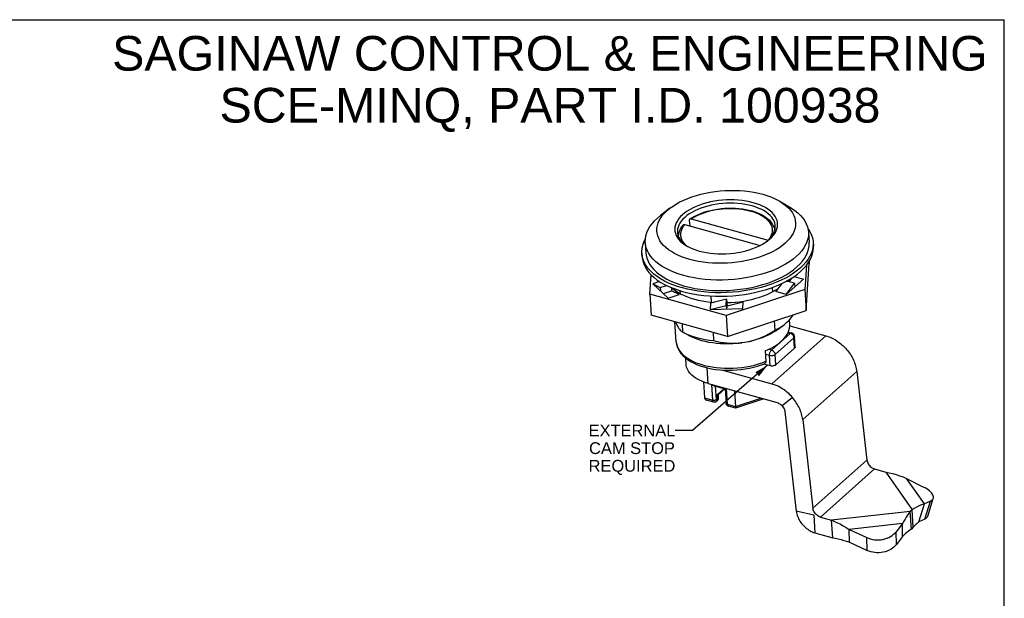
# Model space of a CAD drawing. Header units: inches. Extents: x 0 to 7.33, y 0 to 5.67.
# Tile 3 of 3: x 2.59 to 7.33, y 2.88 to 5.67. Entities that reach past the tile are written whole.
import ezdxf

# ---------------------------------------------------------------- set-up
doc = ezdxf.new("R2010")
doc.units = ezdxf.units.IN
doc.header["$LTSCALE"] = 0.403333
doc.header["$MEASUREMENT"] = 0
doc.layers.get('0').update_dxf_attribs({"linetype": 'CONTINUOUS'})
doc.styles.get("Standard").update_dxf_attribs({"font": 'arial.ttf'})
doc.dimstyles.get("Standard").update_dxf_attribs({"dimtxt": 0.056667, "dimasz": 0.066667, "dimexe": 0.09, "dimexo": 0.07, "dimgap": 0.09, "dimtad": 0, "dimtih": 1, "dimtoh": 1, "dimzin": 4, "dimdsep": 46, "dimtxsty": 'Standard', "dimblk": '_FILLED', "dimblk1": '_FILLED', "dimblk2": '_FILLED', "dimcen": 0.09, "dimazin": 1, "dimtp": 0.01, "dimtm": 0.01, "dimtfac": 1, "dimtofl": 0, "dimtmove": 0, "dimatfit": 3, "dimldrblk": '_FILLED', "dimfxl": 0, "dimtolj": 1, "dimtzin": 4, "dimarcsym": 0})

# ---------------------------------------------------------------- blocks, each defined once
blk = doc.blocks.new('_FILLED')
at = {"color": 0, "linetype": 'ByBlock'}
blk.add_solid([(0, 0), (-1, 0.2), (-1, -0.2)], dxfattribs=at)

msp = doc.modelspace()

# ---------------------------------------------------------------- linework, layer by layer
at = {"color": 7, "linetype": 'Continuous'}
for p, q in [((0, 5.6667), (7.3333, 5.6667)), ((7.3333, 0), (7.3333, 5.6667)), ((6.2515, 4.7927), (6.3002, 4.7641)), ((5.7228, 4.7587), (5.6782, 4.7241)), ((5.71, 4.748), (5.7228, 4.7587)), ((5.6631, 4.7116), (5.6782, 4.7241)), ((5.8164, 4.7002), (5.8181, 4.6734)), ((5.8258, 4.7075), (6.1963, 4.6048)), ((5.7948, 4.6798), (6.1569, 4.5794)), ((6.1904, 4.5997), (6.1951, 4.6036)), ((6.195, 4.603), (6.2045, 4.6109)), ((6.1951, 4.6036), (6.2043, 4.6125)), ((6.3901, 4.6443), (6.3934, 4.594)), ((5.6043, 4.5937), (5.6076, 4.5434)), ((5.8031, 4.5783), (5.8082, 4.575)), ((6.413, 4.5952), (6.4132, 4.5864)), ((6.413, 4.5952), (6.4141, 4.5785)), ((5.5879, 4.5422), (5.589, 4.5254)), ((6.3804, 4.4841), (6.3734, 4.3671)), ((6.3799, 4.2665), (6.3933, 4.4926)), ((6.3928, 4.5018), (6.3933, 4.4926)), ((5.6269, 4.3444), (5.6325, 4.4381)), ((6.2829, 4.3438), (6.3658, 4.4176)), ((6.2872, 4.4075), (6.2912, 4.4119)), ((6.2883, 4.4072), (6.2976, 4.4155)), ((6.3087, 4.4223), (6.2958, 4.4051)), ((6.3208, 4.4301), (6.3658, 4.4176)), ((5.673, 4.4061), (5.6406, 4.3955)), ((5.6406, 4.3955), (5.715, 4.3265)), ((5.6406, 4.3955), (5.6767, 4.3778)), ((5.6767, 4.3778), (5.7063, 4.3875)), ((5.6767, 4.3778), (5.6778, 4.361)), ((5.7298, 4.3769), (5.7308, 4.3613)), ((5.7669, 4.3435), (5.7319, 4.376)), ((6.3734, 4.3671), (5.9935, 4.2427)), ((6.218, 4.3568), (6.2167, 4.3779)), ((6.2622, 4.3968), (6.2328, 4.3577)), ((6.2829, 4.3438), (6.3233, 4.3975)), ((6.3233, 4.3975), (6.2846, 4.4082)), ((6.3233, 4.3975), (6.3243, 4.3807)), ((6.3734, 4.3671), (6.3799, 4.2665)), ((5.6269, 4.3444), (5.6334, 4.2438)), ((5.9935, 4.2427), (5.6269, 4.3444)), ((5.6914, 4.3484), (5.7308, 4.3613)), ((5.715, 4.3265), (5.7669, 4.3435)), ((5.7669, 4.3435), (5.7308, 4.3613)), ((5.7738, 4.3475), (5.7729, 4.3617)), ((5.996, 4.3207), (5.9185, 4.3015)), ((5.9196, 4.3366), (5.9216, 4.3065)), ((5.9942, 4.2898), (5.996, 4.3207)), ((5.996, 4.3207), (5.9982, 4.2871)), ((6.2829, 4.3438), (6.2328, 4.3577)), ((5.9185, 4.3015), (5.9167, 4.2706)), ((5.9167, 4.2706), (5.9942, 4.2898)), ((5.9167, 4.2706), (6.0738, 4.2754)), ((5.9942, 4.2898), (5.9953, 4.273)), ((6.0757, 4.3063), (5.9971, 4.3039)), ((5.9973, 4.2731), (5.9982, 4.2871)), ((6.0757, 4.3063), (5.9982, 4.2871)), ((6.0738, 4.2754), (6.0757, 4.3063)), ((5.9999, 4.1421), (5.6334, 4.2438)), ((5.9935, 4.2427), (5.9999, 4.1421)), ((5.9999, 4.1421), (6.3799, 4.2665)), ((6.3003, 4.2008), (6.2989, 4.2221)), ((5.7535, 4.1152), (5.7472, 4.2122)), ((5.7501, 4.2114), (5.7531, 4.2048)), ((5.7857, 4.1624), (5.7831, 4.2022)), ((6.2299, 4.1717), (6.227, 4.2165)), ((6.2443, 4.1766), (6.274, 4.1996)), ((5.7825, 4.1641), (5.7857, 4.1624)), ((5.8089, 4.1486), (5.7825, 4.164)), ((5.9309, 4.1613), (5.9335, 4.1214)), ((6.3024, 4.1563), (6.2119, 4.0757)), ((6.3205, 4.1346), (6.23, 4.054)), ((6.2915, 4.1593), (6.3024, 4.1563)), ((6.2931, 4.1629), (6.3088, 4.1585)), ((6.3237, 4.0852), (6.3205, 4.1346)), ((6.3266, 4.0912), (6.3235, 4.1405)), ((5.7535, 4.1152), (5.7537, 4.1125)), ((6.2119, 4.0757), (6.1984, 4.0795)), ((5.8011, 4.0065), (5.7991, 4.037)), ((6.1817, 4.0721), (6.1849, 4.0218)), ((6.2025, 4.0493), (6.1828, 4.0548)), ((6.2057, 3.9999), (6.2025, 4.0493)), ((6.2332, 4.0046), (6.23, 4.054)), ((5.9079, 3.915), (5.9031, 3.9904)), ((5.8852, 3.9225), (5.8901, 3.8457)), ((5.9079, 3.915), (6.2394, 3.8231)), ((5.9291, 3.8349), (5.9242, 3.9105)), ((5.9353, 3.9039), (5.9893, 3.8889)), ((5.9412, 3.9023), (5.9453, 3.8377)), ((5.9528, 3.862), (5.9845, 3.8903)), ((5.988, 3.8893), (5.955, 3.8599)), ((5.9893, 3.889), (5.9937, 3.8202)), ((5.9944, 3.891), (5.9993, 3.8154)), ((5.8901, 3.8457), (5.9291, 3.8349)), ((5.9543, 3.8386), (5.9528, 3.862)), ((5.9549, 3.86), (5.9561, 3.8421)), ((6.0334, 3.8802), (6.0384, 3.8037)), ((6.0383, 3.8046), (6.161, 3.8448)), ((6.3129, 3.8476), (6.2641, 3.8068)), ((5.9342, 3.8252), (5.8991, 3.8349)), ((5.9521, 3.8325), (5.9477, 3.8286)), ((5.9499, 3.8346), (5.9543, 3.8386)), ((5.9521, 3.8325), (5.9523, 3.8326)), ((5.9993, 3.8154), (6.0383, 3.8046)), ((6.0041, 3.8058), (6.0044, 3.8057)), ((6.0394, 3.796), (6.0044, 3.8057)), ((6.0394, 3.796), (6.0395, 3.796)), ((6.176, 3.8407), (6.0395, 3.796)), ((6.2765, 3.7801), (6.3317, 3.2997)), ((6.922, 3.2486), (6.9487, 3.3352)), ((6.951, 3.2621), (6.9777, 3.3487)), ((6.9644, 3.2755), (6.9912, 3.3621)), ((6.4153, 3.2808), (6.3317, 3.2997)), ((6.4153, 3.2808), (6.4207, 3.1965)), ((6.8856, 3.2141), (6.8802, 3.2984)), ((6.8951, 3.2226), (6.8897, 3.3069)), ((6.5072, 3.1726), (6.5018, 3.2569)), ((6.8438, 3.1789), (6.8428, 3.2408)), ((6.951, 3.2621), (6.922, 3.2486)), ((6.4207, 3.1965), (6.5072, 3.1726)), ((6.5875, 3.1508), (6.5864, 3.2127)), ((6.8136, 3.1397), (6.8126, 3.2015)), ((6.8438, 3.1789), (6.8136, 3.1397)), ((6.8951, 3.2226), (6.8856, 3.2141)), ((6.5875, 3.1508), (6.6721, 3.1115)), ((6.6721, 3.1115), (6.671, 3.1733))]:
    msp.add_line(p, q, dxfattribs=at)
at = {"color": 3, "linetype": 'Continuous'}
for p, q in [((6.3004, 4.193), (6.4743, 4.1448)), ((6.4743, 4.1448), (6.214, 3.9129)), ((6.3237, 4.0852), (6.2332, 4.0046)), ((6.2057, 3.9999), (6.174, 4.0087)), ((5.9708, 3.9803), (6.214, 3.9129)), ((6.6228, 3.9729), (6.3624, 3.741)), ((6.6228, 3.9729), (6.6717, 3.5465)), ((6.3624, 3.741), (6.4114, 3.3146)), ((6.4114, 3.3146), (6.6717, 3.5465)), ((6.4485, 3.2716), (6.7088, 3.5035)), ((6.7088, 3.5035), (6.7621, 3.4887)), ((6.7621, 3.4887), (6.8897, 3.3069)), ((6.8623, 3.4584), (6.9439, 3.4163)), ((6.9487, 3.3352), (6.8623, 3.4584)), ((6.9777, 3.3487), (6.9487, 3.3352)), ((6.8802, 3.2984), (6.5018, 3.2569)), ((6.8897, 3.3069), (6.8802, 3.2984)), ((6.4485, 3.2716), (6.5018, 3.2569)), ((6.8428, 3.2408), (6.5864, 3.2127)), ((6.8428, 3.2408), (6.8126, 3.2015)), ((6.5864, 3.2127), (6.671, 3.1733))]:
    msp.add_line(p, q, dxfattribs=at)
at = {"color": 7, "linetype": 'Continuous'}
for points in [[(5.7228, 4.7587), (5.7379, 4.7695), (5.7539, 4.7796), (5.7711, 4.789), (5.7894, 4.7979), (5.8088, 4.8061), (5.8291, 4.8135), (5.8502, 4.8203), (5.872, 4.8263), (5.8946, 4.8314), (5.9176, 4.8358), (5.941, 4.8393), (5.9647, 4.842), (5.9885, 4.8437), (6.0123, 4.8446), (6.036, 4.8446), (6.0596, 4.8437), (6.0827, 4.8419), (6.1055, 4.8392), (6.1277, 4.8357), (6.1492, 4.8313), (6.1699, 4.8261), (6.1897, 4.8201), (6.2085, 4.8133), (6.2263, 4.8058), (6.2428, 4.7976), (6.2515, 4.7927)], [(6.2045, 4.6109), (6.2141, 4.6202), (6.2223, 4.6298), (6.2291, 4.6396), (6.2345, 4.6496), (6.2384, 4.6598), (6.2408, 4.67), (6.2417, 4.6801), (6.241, 4.6902), (6.2388, 4.7003), (6.2351, 4.7102), (6.2299, 4.7198), (6.2232, 4.7291), (6.215, 4.738), (6.2056, 4.7465), (6.1948, 4.7545), (6.1827, 4.762), (6.1695, 4.7688), (6.1553, 4.7751), (6.1401, 4.7807), (6.1239, 4.7856), (6.107, 4.7898), (6.0894, 4.7932), (6.0713, 4.7959), (6.0526, 4.7978), (6.0336, 4.799), (6.0144, 4.7993), (5.995, 4.7988), (5.9756, 4.7976), (5.9563, 4.7955), (5.9373, 4.7927), (5.9185, 4.7891), (5.9002, 4.7848), (5.8827, 4.7798), (5.8658, 4.7741), (5.8496, 4.7678), (5.8343, 4.7608), (5.8199, 4.7532), (5.8066, 4.7452), (5.7945, 4.7367), (5.7835, 4.7276)], [(6.2515, 4.7927), (6.2581, 4.7887), (6.272, 4.7792), (6.2845, 4.7692), (6.2955, 4.7587), (6.305, 4.7477), (6.3129, 4.7363), (6.3192, 4.7246), (6.3239, 4.7126), (6.3268, 4.7004), (6.3281, 4.688), (6.3277, 4.6755), (6.3255, 4.663), (6.3217, 4.6505), (6.3162, 4.638), (6.309, 4.6257), (6.3002, 4.6137), (6.2899, 4.602), (6.278, 4.5905)], [(6.278, 4.5905), (6.2647, 4.5795), (6.2501, 4.569), (6.2341, 4.559), (6.2169, 4.5495), (6.1986, 4.5407), (6.1792, 4.5325), (6.1589, 4.525), (6.1378, 4.5183), (6.116, 4.5123), (6.0934, 4.5071), (6.0704, 4.5027), (6.047, 4.4992), (6.0233, 4.4966), (5.9995, 4.4948), (5.9757, 4.4939), (5.952, 4.494), (5.9284, 4.4949), (5.9052, 4.4967), (5.8825, 4.4993), (5.8603, 4.5029), (5.8388, 4.5073), (5.8181, 4.5125), (5.7983, 4.5185), (5.7795, 4.5253), (5.7617, 4.5328), (5.7452, 4.541), (5.7299, 4.5499), (5.716, 4.5593), (5.7035, 4.5693), (5.6925, 4.5799), (5.683, 4.5908), (5.6751, 4.6022), (5.6688, 4.614), (5.6641, 4.626), (5.6612, 4.6382), (5.6599, 4.6506), (5.6603, 4.6631), (5.6625, 4.6756), (5.6663, 4.6881), (5.6718, 4.7005), (5.679, 4.7128), (5.6878, 4.7249), (5.6981, 4.7366), (5.71, 4.748)], [(6.2304, 4.6744), (6.2299, 4.6793), (6.2278, 4.6888), (6.2243, 4.6982), (6.2193, 4.7073), (6.213, 4.7161), (6.2053, 4.7245), (6.1964, 4.7326), (6.1861, 4.7402), (6.1748, 4.7473), (6.1623, 4.7538), (6.1487, 4.7598), (6.1342, 4.7652), (6.1189, 4.7699), (6.1028, 4.7739), (6.086, 4.7772), (6.0686, 4.7798), (6.0508, 4.7816), (6.0327, 4.7827), (6.0143, 4.7831), (5.9958, 4.7826), (5.9773, 4.7814), (5.9589, 4.7795), (5.9407, 4.7768), (5.9229, 4.7734), (5.9055, 4.7692), (5.8886, 4.7644), (5.8724, 4.759), (5.857, 4.7529), (5.8424, 4.7463), (5.8287, 4.7391), (5.8161, 4.7314), (5.8045, 4.7233), (5.7941, 4.7148)], [(5.8191, 4.7067), (5.8307, 4.7141), (5.8435, 4.7213), (5.8571, 4.7278), (5.8715, 4.7339), (5.8866, 4.7393), (5.9023, 4.7442), (5.9185, 4.7484), (5.9351, 4.7519), (5.952, 4.7548), (5.9691, 4.757), (5.9864, 4.7586), (6.0038, 4.7594), (6.0211, 4.7596), (6.0383, 4.759), (6.0552, 4.7577), (6.0719, 4.7558), (6.0881, 4.7532), (6.1038, 4.7498)], [(5.8258, 4.7075), (5.8364, 4.7143), (5.8478, 4.7206), (5.86, 4.7265), (5.8729, 4.732), (5.8864, 4.7371), (5.9005, 4.7416), (5.915, 4.7456), (5.93, 4.749), (5.9453, 4.752), (5.9609, 4.7543), (5.9767, 4.756), (5.9925, 4.7572), (6.0084, 4.7578), (6.0242, 4.7577), (6.0399, 4.7571), (6.0554, 4.7559), (6.0705, 4.754), (6.0853, 4.7516), (6.0996, 4.7486), (6.1134, 4.7451)], [(6.1038, 4.7498), (6.119, 4.7459), (6.1335, 4.7412), (6.1473, 4.7359), (6.1602, 4.7301), (6.1722, 4.7236), (6.1832, 4.7165), (6.1931, 4.709), (6.2019, 4.701), (6.2094, 4.6926), (6.2157, 4.6839), (6.2207, 4.6749), (6.2245, 4.6658), (6.227, 4.6565), (6.2277, 4.6512)], [(6.1134, 4.7451), (6.1264, 4.741), (6.1387, 4.7365), (6.1503, 4.7315), (6.1611, 4.726), (6.171, 4.7201), (6.1801, 4.7138), (6.1882, 4.7072), (6.1953, 4.7002), (6.2014, 4.6929), (6.2065, 4.6854), (6.2105, 4.6776), (6.2134, 4.6697), (6.2152, 4.6617), (6.2159, 4.6535), (6.2154, 4.6453), (6.2139, 4.637), (6.2112, 4.6288), (6.2075, 4.6206), (6.2026, 4.6126), (6.198, 4.6064)], [(6.3002, 4.7641), (6.308, 4.7594), (6.3244, 4.7483), (6.3391, 4.7365), (6.3521, 4.724), (6.3632, 4.7111), (6.3725, 4.6977), (6.3799, 4.6839), (6.3854, 4.6697), (6.3888, 4.6553), (6.3901, 4.6443)], [(5.6043, 4.5937), (5.6042, 4.5972), (5.6047, 4.6119), (5.6073, 4.6267), (5.6118, 4.6413), (5.6183, 4.6559), (5.6267, 4.6703), (5.637, 4.6844), (5.6492, 4.6982), (5.6631, 4.7116)], [(5.7835, 4.7276), (5.7739, 4.7183), (5.7657, 4.7088), (5.7589, 4.6989), (5.7535, 4.6889), (5.7496, 4.6788), (5.7472, 4.6686), (5.7463, 4.6584), (5.747, 4.6483), (5.7492, 4.6383), (5.7529, 4.6284), (5.7581, 4.6188), (5.7648, 4.6094), (5.773, 4.6005), (5.7824, 4.592), (5.7932, 4.584), (5.8031, 4.5778)], [(5.7941, 4.7148), (5.785, 4.706), (5.7772, 4.6968), (5.7707, 4.6874), (5.7656, 4.6779), (5.7619, 4.6682), (5.7596, 4.6585), (5.7588, 4.6488), (5.7589, 4.6441)], [(5.8191, 4.7067), (5.8189, 4.7065), (5.8179, 4.7056), (5.8172, 4.7045), (5.8166, 4.7032), (5.8164, 4.7018), (5.8164, 4.7002)], [(5.8258, 4.7075), (5.8242, 4.7078), (5.8227, 4.7079), (5.8213, 4.7077), (5.82, 4.7072), (5.8191, 4.7067)], [(5.7645, 4.6216), (5.7645, 4.6248), (5.7652, 4.6325), (5.7667, 4.6401), (5.7691, 4.6478), (5.7723, 4.6555), (5.7763, 4.6631), (5.7812, 4.6707), (5.7868, 4.678)], [(5.7999, 4.5807), (5.7962, 4.5843), (5.7901, 4.5916), (5.785, 4.5991), (5.781, 4.6069), (5.7781, 4.6148), (5.7763, 4.6228), (5.7756, 4.631), (5.776, 4.6392), (5.7776, 4.6475), (5.7802, 4.6557), (5.784, 4.6639), (5.7888, 4.6719), (5.7948, 4.6798)], [(5.7868, 4.678), (5.7878, 4.6789), (5.7889, 4.6796), (5.7902, 4.68), (5.7917, 4.6802), (5.7932, 4.6802), (5.7948, 4.6798)], [(6.2043, 4.6125), (6.2121, 4.6216), (6.2186, 4.631), (6.2237, 4.6405), (6.2274, 4.6502), (6.2297, 4.6599), (6.2305, 4.6696), (6.2304, 4.6744)], [(6.3873, 4.6618), (6.3905, 4.6576), (6.3988, 4.644), (6.4052, 4.6299), (6.4098, 4.6156), (6.4125, 4.6011), (6.413, 4.5952)], [(5.5879, 4.5422), (5.5877, 4.551), (5.5889, 4.5658), (5.592, 4.5806), (5.597, 4.5953), (5.6039, 4.61), (5.6047, 4.6113)], [(5.7589, 4.6441), (5.7594, 4.6391), (5.7615, 4.6296), (5.765, 4.6203), (5.77, 4.6112), (5.7763, 4.6024), (5.784, 4.5939), (5.7929, 4.5859), (5.8031, 4.5783)], [(5.8031, 4.5778), (5.8053, 4.5766), (5.8184, 4.5697), (5.8327, 4.5635), (5.8479, 4.5579), (5.864, 4.5529), (5.881, 4.5488), (5.8985, 4.5453), (5.9167, 4.5426), (5.9354, 4.5407), (5.9544, 4.5396), (5.9736, 4.5392), (5.993, 4.5397), (6.0124, 4.541), (6.0316, 4.543), (6.0507, 4.5459), (6.0695, 4.5495), (6.0878, 4.5538), (6.1053, 4.5588), (6.1222, 4.5644), (6.1384, 4.5708), (6.1537, 4.5778), (6.1681, 4.5853), (6.1814, 4.5934), (6.1935, 4.6019), (6.195, 4.603)], [(6.3901, 4.6443), (6.3903, 4.6408), (6.3897, 4.6261), (6.3872, 4.6113), (6.3827, 4.5966), (6.3762, 4.582), (6.3678, 4.5677), (6.3575, 4.5535), (6.3453, 4.5397), (6.3314, 4.5263)], [(6.3314, 4.5263), (6.3158, 4.5134), (6.2985, 4.501), (6.2797, 4.4892), (6.2595, 4.4781), (6.238, 4.4677), (6.2152, 4.4581), (6.1913, 4.4493), (6.1664, 4.4413), (6.1406, 4.4343), (6.1142, 4.4282), (6.0871, 4.4231), (6.0596, 4.4189), (6.0317, 4.4158), (6.0037, 4.4137), (5.9756, 4.4127), (5.9477, 4.4127), (5.92, 4.4138), (5.8927, 4.4159), (5.8659, 4.4191), (5.8398, 4.4232), (5.8145, 4.4284), (5.7902, 4.4346), (5.7669, 4.4416), (5.7447, 4.4496), (5.7239, 4.4585), (5.7044, 4.4681), (5.6864, 4.4786), (5.6701, 4.4897), (5.6554, 4.5015), (5.6424, 4.5139), (5.6312, 4.5269), (5.6219, 4.5403), (5.6145, 4.5541), (5.6091, 4.5682), (5.6056, 4.5826), (5.6043, 4.5937)], [(6.3346, 4.476), (6.3486, 4.4895), (6.3607, 4.5033), (6.371, 4.5174), (6.3795, 4.5318), (6.3859, 4.5464), (6.3905, 4.5611), (6.393, 4.5758), (6.3935, 4.5905), (6.3934, 4.594)], [(6.4132, 4.5864), (6.412, 4.5716), (6.409, 4.5568), (6.404, 4.5421), (6.3971, 4.5274), (6.3883, 4.513), (6.3777, 4.4988), (6.3654, 4.4849), (6.3513, 4.4714)], [(6.3524, 4.4546), (6.3665, 4.4681), (6.3788, 4.4819), (6.3893, 4.4961), (6.3981, 4.5105), (6.405, 4.5252), (6.41, 4.5399), (6.4131, 4.5547), (6.4143, 4.5694), (6.4141, 4.5785)], [(5.5911, 4.5218), (5.5885, 4.5363), (5.5879, 4.5422)], [(5.589, 4.5254), (5.5895, 4.5198), (5.5922, 4.5052), (5.5967, 4.4909), (5.6032, 4.4768), (5.6115, 4.4631), (5.6216, 4.4498), (5.6335, 4.437), (5.647, 4.4248), (5.6623, 4.4131), (5.6792, 4.4021), (5.6975, 4.3917), (5.7173, 4.3821)], [(5.6964, 4.4085), (5.6781, 4.4188), (5.6612, 4.4298), (5.646, 4.4415), (5.6324, 4.4537), (5.6206, 4.4665), (5.6105, 4.4798), (5.6022, 4.4934), (5.5957, 4.5075), (5.5911, 4.5218)], [(5.6076, 4.5434), (5.6089, 4.5323), (5.6123, 4.5179), (5.6178, 4.5038), (5.6252, 4.49), (5.6345, 4.4765), (5.6456, 4.4636), (5.6586, 4.4512), (5.6733, 4.4394), (5.6897, 4.4283), (5.7076, 4.4178), (5.7271, 4.4082), (5.748, 4.3993), (5.7701, 4.3913), (5.7934, 4.3843), (5.8178, 4.3781), (5.843, 4.373), (5.8691, 4.3688), (5.8958, 4.3656), (5.9231, 4.3635), (5.9508, 4.3624), (5.9787, 4.3624), (6.0066, 4.3634), (6.0346, 4.3655), (6.0624, 4.3686), (6.09, 4.3727), (6.117, 4.3778), (6.1435, 4.3839), (6.1693, 4.3909), (6.1941, 4.3989), (6.218, 4.4076), (6.2408, 4.4173), (6.2625, 4.4277), (6.2828, 4.4388), (6.3016, 4.4507), (6.3189, 4.463), (6.3346, 4.476)], [(6.3513, 4.4714), (6.3356, 4.4584), (6.3184, 4.4459), (6.2997, 4.434), (6.2796, 4.4227), (6.2582, 4.4121), (6.2356, 4.4023), (6.212, 4.3932), (6.1873, 4.385), (6.1618, 4.3776), (6.1355, 4.371), (6.1085, 4.3654), (6.0811, 4.3608), (6.0532, 4.3571), (6.0252, 4.3544), (5.997, 4.3527), (5.9689, 4.352), (5.9409, 4.3523), (5.9131, 4.3536), (5.8858, 4.356), (5.8589, 4.3593), (5.8328, 4.3636), (5.8074, 4.3689), (5.7829, 4.3751), (5.7595, 4.3822), (5.7372, 4.3901)], [(5.7173, 4.3821), (5.7385, 4.3733), (5.7608, 4.3653), (5.7842, 4.3582), (5.8087, 4.3521), (5.834, 4.3468), (5.8602, 4.3425), (5.8869, 4.3392), (5.9142, 4.3369), (5.9419, 4.3356), (5.9699, 4.3352), (5.998, 4.3359), (6.0261, 4.3376), (6.0541, 4.3403), (6.0819, 4.344), (6.1093, 4.3486), (6.1362, 4.3542), (6.1625, 4.3607), (6.1881, 4.3681), (6.2127, 4.3763), (6.2364, 4.3854), (6.259, 4.3953), (6.2805, 4.4059), (6.3007, 4.4172), (6.3194, 4.4291), (6.3367, 4.4416), (6.3524, 4.4546)], [(5.7372, 4.3901), (5.7161, 4.3989), (5.6964, 4.4085)], [(5.7323, 4.3759), (5.7401, 4.3692), (5.7515, 4.3608), (5.7641, 4.3529), (5.7777, 4.3454), (5.7923, 4.3385), (5.8078, 4.3321), (5.8241, 4.3264), (5.8412, 4.3212), (5.8591, 4.3167), (5.8776, 4.3128), (5.8966, 4.3096), (5.9161, 4.307), (5.9341, 4.3054)], [(5.9971, 4.3039), (6.0177, 4.3049), (6.0382, 4.3066), (6.0586, 4.3089), (6.0788, 4.312), (6.0986, 4.3157), (6.1181, 4.3201), (6.1371, 4.3251), (6.1556, 4.3308), (6.1734, 4.337), (6.1905, 4.3438), (6.2068, 4.3511), (6.2222, 4.359), (6.2368, 4.3673), (6.243, 4.3713)], [(6.2861, 4.2096), (6.2936, 4.2166), (6.3004, 4.2237), (6.3066, 4.2309), (6.3122, 4.2383), (6.3172, 4.2457), (6.3174, 4.2461)], [(5.7531, 4.2048), (5.7563, 4.1979), (5.7596, 4.1916), (5.763, 4.1858), (5.7663, 4.1806), (5.7695, 4.1761), (5.7727, 4.1723), (5.7758, 4.1691), (5.779, 4.1664), (5.7825, 4.1641)], [(6.2443, 4.1766), (6.2339, 4.169), (6.2221, 4.1614), (6.2094, 4.1541), (6.1959, 4.1473), (6.1816, 4.1409), (6.1666, 4.1349), (6.151, 4.1295), (6.1349, 4.1245), (6.1183, 4.1201), (6.1012, 4.1163), (6.0839, 4.113)], [(6.2299, 4.1717), (6.2406, 4.1775), (6.2507, 4.1835), (6.2604, 4.1897), (6.2695, 4.1962), (6.274, 4.1996)], [(6.2592, 4.1183), (6.2696, 4.1284), (6.2785, 4.1387), (6.286, 4.1493), (6.2919, 4.1601), (6.2963, 4.171), (6.2991, 4.182), (6.3004, 4.193), (6.3003, 4.2008)], [(6.274, 4.1996), (6.2781, 4.2028), (6.2861, 4.2096)], [(5.7857, 4.1624), (5.801, 4.1549), (5.8175, 4.148), (5.8348, 4.1417), (5.8531, 4.1362), (5.8722, 4.1314), (5.8921, 4.1273), (5.9125, 4.124), (5.9335, 4.1214)], [(6.0839, 4.113), (6.0646, 4.1102), (6.0451, 4.108), (6.0255, 4.1065), (6.0058, 4.1058), (5.9863, 4.1058), (5.9669, 4.1066), (5.9478, 4.1081), (5.929, 4.1103), (5.9108, 4.1132), (5.8931, 4.1168), (5.876, 4.1211), (5.8597, 4.1261), (5.8442, 4.1316), (5.8296, 4.1378), (5.816, 4.1446), (5.8089, 4.1486)], [(6.0978, 4.1157), (6.1121, 4.1192), (6.1267, 4.1234), (6.1414, 4.1283), (6.1557, 4.1337), (6.17, 4.1398), (6.1842, 4.1465), (6.1987, 4.1539), (6.214, 4.1623), (6.2299, 4.1717)], [(6.3024, 4.1563), (6.304, 4.1575), (6.3057, 4.1583), (6.3073, 4.1587), (6.3088, 4.1585)], [(6.3205, 4.1346), (6.3201, 4.1373), (6.3193, 4.1401), (6.3181, 4.1428), (6.3166, 4.1455), (6.3147, 4.148), (6.3126, 4.1503), (6.3102, 4.1523), (6.3077, 4.154), (6.3051, 4.1554), (6.3024, 4.1563)], [(6.3235, 4.1405), (6.323, 4.1436), (6.3221, 4.1465), (6.3208, 4.1493), (6.319, 4.1519), (6.3168, 4.1542), (6.3143, 4.1561), (6.3115, 4.1576), (6.3088, 4.1585)], [(6.3235, 4.1405), (6.3234, 4.1393), (6.3229, 4.1376), (6.3219, 4.1361), (6.3205, 4.1346)], [(6.4743, 4.1448), (6.481, 4.1428), (6.4877, 4.1405), (6.4943, 4.1379), (6.5009, 4.135), (6.5075, 4.1317), (6.514, 4.1282), (6.5205, 4.1245), (6.5269, 4.1204), (6.5332, 4.1161), (6.5393, 4.1115), (6.5454, 4.1067), (6.5513, 4.1017), (6.557, 4.0964), (6.5626, 4.091), (6.568, 4.0853), (6.5732, 4.0795)], [(5.7535, 4.1152), (5.7549, 4.1038), (5.7579, 4.0925), (5.7624, 4.0814), (5.7684, 4.0704), (5.776, 4.0597), (5.7851, 4.0494), (5.7958, 4.0396), (5.8079, 4.0303), (5.8213, 4.0217), (5.836, 4.0138), (5.8517, 4.0066), (5.8684, 4.0003), (5.886, 3.9948), (5.9043, 3.99), (5.9232, 3.9862), (5.9428, 3.9831), (5.9627, 3.9809), (5.983, 3.9795), (6.0036, 3.979), (6.0243, 3.9794), (6.0449, 3.9805), (6.0655, 3.9825), (6.0859, 3.9854), (6.106, 3.989), (6.1257, 3.9935), (6.1448, 3.9987), (6.1634, 4.0047), (6.1782, 4.0103)], [(5.7537, 4.1125), (5.7556, 4.1018), (5.759, 4.0912), (5.764, 4.0808), (5.7705, 4.0707), (5.7785, 4.061), (5.7879, 4.0517), (5.7987, 4.0429), (5.8109, 4.0346), (5.8243, 4.0269), (5.8388, 4.0197), (5.8545, 4.0132), (5.8711, 4.0074), (5.8887, 4.0024), (5.907, 3.998), (5.9261, 3.9945), (5.9457, 3.9917), (5.9658, 3.9898), (5.9863, 3.9887), (6.0071, 3.9884), (6.0279, 3.9889), (6.0487, 3.9903), (6.0695, 3.9925), (6.09, 3.9955), (6.1101, 3.9992), (6.1298, 4.0038), (6.1489, 4.0091), (6.1673, 4.0151), (6.1849, 4.0218)], [(5.9335, 4.1214), (5.9503, 4.1176), (5.9664, 4.1144), (5.9816, 4.1121), (5.9964, 4.1103), (6.0111, 4.1092), (6.0258, 4.1086), (6.0408, 4.1088), (6.0556, 4.1096), (6.0699, 4.111)], [(6.1817, 4.0721), (6.1968, 4.0787), (6.2112, 4.0857), (6.2246, 4.0933), (6.2372, 4.1012), (6.2487, 4.1096), (6.2592, 4.1183)], [(6.5732, 4.0795), (6.5782, 4.0735), (6.583, 4.0673), (6.5876, 4.061), (6.592, 4.0546), (6.5961, 4.048), (6.5999, 4.0414), (6.6035, 4.0347), (6.6068, 4.0279), (6.6098, 4.021), (6.6126, 4.0141), (6.615, 4.0072), (6.6172, 4.0003), (6.619, 3.9934), (6.6206, 3.9865), (6.6218, 3.9797), (6.6228, 3.9729)], [(6.2025, 4.0493), (6.2025, 4.0521), (6.2027, 4.055), (6.2032, 4.0581), (6.2039, 4.0611), (6.2048, 4.0641), (6.206, 4.067), (6.2073, 4.0696), (6.2087, 4.072), (6.2103, 4.074), (6.2119, 4.0757)], [(6.23, 4.054), (6.2282, 4.0526), (6.2259, 4.0513), (6.2234, 4.0502), (6.2206, 4.0494), (6.2176, 4.0487), (6.2145, 4.0483), (6.2113, 4.0482), (6.2082, 4.0483), (6.2053, 4.0487), (6.2025, 4.0493)], [(6.2119, 4.0757), (6.2146, 4.0748), (6.2172, 4.0735), (6.2197, 4.0718), (6.2221, 4.0697), (6.2242, 4.0674), (6.2261, 4.0649), (6.2277, 4.0623), (6.2288, 4.0595), (6.2296, 4.0567), (6.23, 4.054)], [(5.9079, 3.915), (5.8916, 3.9201), (5.8764, 3.9258), (5.8622, 3.9324), (5.8493, 3.9396), (5.8379, 3.9474), (5.8278, 3.9558), (5.8192, 3.9647), (5.8122, 3.9741), (5.8069, 3.9837), (5.8033, 3.9937), (5.8013, 4.0039), (5.8011, 4.0065)], [(6.1849, 4.0218), (6.1849, 4.0197), (6.1846, 4.0177), (6.1839, 4.0158), (6.183, 4.014), (6.1818, 4.0126), (6.1804, 4.0115), (6.1786, 4.0105), (6.1782, 4.0103)], [(5.9353, 3.9039), (5.9341, 3.9043), (5.9327, 3.9049), (5.9313, 3.9057), (5.93, 3.9066), (5.9287, 3.9075), (5.9274, 3.9087), (5.926, 3.91)], [(5.9893, 3.8889), (5.9894, 3.889), (5.9897, 3.8891), (5.9901, 3.8894), (5.9906, 3.8898), (5.9912, 3.8902), (5.9929, 3.8914)], [(6.3129, 3.8476), (6.3077, 3.8534), (6.3023, 3.8591), (6.2967, 3.8646), (6.2909, 3.8698), (6.285, 3.8748), (6.279, 3.8796), (6.2728, 3.8842), (6.2665, 3.8885), (6.2602, 3.8926), (6.2537, 3.8964), (6.2472, 3.8999), (6.2406, 3.9031), (6.234, 3.906), (6.2273, 3.9086), (6.2207, 3.9109), (6.214, 3.9129)], [(5.8901, 3.8457), (5.8902, 3.8448), (5.8903, 3.8439), (5.8905, 3.843), (5.8908, 3.8422), (5.8912, 3.8414), (5.8916, 3.8406), (5.892, 3.8398), (5.8925, 3.8391), (5.8931, 3.8384), (5.8938, 3.8378), (5.8945, 3.8372), (5.8953, 3.8366), (5.8961, 3.8361), (5.897, 3.8357), (5.8979, 3.8353), (5.8989, 3.8349), (5.8991, 3.8349)], [(5.9561, 3.8421), (5.9561, 3.8409), (5.956, 3.8395), (5.9556, 3.8381), (5.9552, 3.8367), (5.9545, 3.8354), (5.9537, 3.8342), (5.9527, 3.8331), (5.9521, 3.8325)], [(5.9549, 3.86), (5.9549, 3.8601), (5.9548, 3.8604), (5.9544, 3.8608), (5.9538, 3.8613), (5.9528, 3.862)], [(5.9543, 3.8386), (5.9551, 3.8394), (5.9556, 3.8401), (5.9559, 3.8409), (5.9561, 3.8417), (5.9561, 3.8421)], [(6.3624, 3.741), (6.3615, 3.7478), (6.3602, 3.7546), (6.3587, 3.7615), (6.3568, 3.7684), (6.3547, 3.7753), (6.3522, 3.7822), (6.3495, 3.7891), (6.3464, 3.796), (6.3431, 3.8028), (6.3396, 3.8095), (6.3357, 3.8161), (6.3316, 3.8227), (6.3273, 3.8291), (6.3227, 3.8354), (6.3179, 3.8416), (6.3129, 3.8476)], [(5.9291, 3.8349), (5.9305, 3.8346), (5.9319, 3.8344), (5.9334, 3.8343), (5.9348, 3.8342), (5.9363, 3.8343), (5.9378, 3.8345), (5.9393, 3.8348), (5.9407, 3.8352), (5.9421, 3.8357), (5.9433, 3.8363), (5.9444, 3.8369), (5.9453, 3.8377)], [(5.9342, 3.8252), (5.933, 3.8257), (5.932, 3.8265), (5.9311, 3.8276), (5.9304, 3.829), (5.9298, 3.8307), (5.9293, 3.8327), (5.9291, 3.8349)], [(5.9477, 3.8286), (5.9462, 3.8273), (5.9445, 3.8263), (5.9428, 3.8256), (5.9411, 3.825), (5.9394, 3.8247), (5.9376, 3.8247), (5.9359, 3.8248), (5.9342, 3.8252)], [(5.9499, 3.8346), (5.9493, 3.8341), (5.9486, 3.8338), (5.948, 3.8337), (5.9474, 3.8337), (5.9469, 3.834), (5.9464, 3.8344), (5.946, 3.835), (5.9457, 3.8358), (5.9455, 3.8366), (5.9453, 3.8377)], [(5.9499, 3.8346), (5.9499, 3.8333), (5.9497, 3.8321), (5.9494, 3.831), (5.9489, 3.8301), (5.9483, 3.8292), (5.9477, 3.8286)], [(5.9523, 3.8326), (5.9529, 3.8334), (5.9535, 3.8342), (5.9539, 3.8352), (5.9542, 3.8362), (5.9543, 3.8374), (5.9543, 3.8386)], [(6.0044, 3.8057), (6.0028, 3.8062), (6.0012, 3.807), (5.9998, 3.808), (5.9984, 3.8092), (5.9972, 3.8105), (5.9961, 3.8121), (5.9952, 3.8138), (5.9945, 3.8158), (5.994, 3.8179), (5.9937, 3.8202)], [(5.9937, 3.8199), (5.994, 3.8191), (5.9944, 3.8184), (5.995, 3.8176), (5.9958, 3.817), (5.9968, 3.8164), (5.998, 3.8159), (5.9993, 3.8154)], [(5.9993, 3.8154), (5.9995, 3.8133), (5.9999, 3.8114), (6.0005, 3.8098), (6.0011, 3.8084), (6.002, 3.8072), (6.003, 3.8064), (6.004, 3.8058)], [(6.0384, 3.8037), (6.0384, 3.8028), (6.0385, 3.802), (6.0385, 3.8012), (6.0386, 3.8005), (6.0387, 3.7998), (6.0388, 3.7991), (6.0388, 3.7985), (6.0389, 3.798), (6.039, 3.7975), (6.0391, 3.7971), (6.0391, 3.7967), (6.0392, 3.7964), (6.0393, 3.7962), (6.0394, 3.796), (6.0394, 3.796), (6.0394, 3.796)], [(6.2394, 3.8231), (6.2438, 3.8216), (6.2482, 3.8195), (6.2525, 3.817), (6.2566, 3.814), (6.2605, 3.8106), (6.2641, 3.8068)], [(6.2641, 3.8068), (6.2673, 3.8026), (6.2701, 3.7983), (6.2725, 3.7938), (6.2743, 3.7893), (6.2757, 3.7847), (6.2765, 3.7801)], [(6.6717, 3.5465), (6.6726, 3.5419), (6.6739, 3.5373), (6.6757, 3.5328), (6.6781, 3.5283), (6.6809, 3.5239), (6.6841, 3.5198), (6.6877, 3.5161), (6.6916, 3.5126), (6.6957, 3.5096), (6.7, 3.5071), (6.7044, 3.505), (6.7088, 3.5035)], [(6.3317, 3.2997), (6.3325, 3.2937), (6.3338, 3.2878), (6.3355, 3.2817), (6.3375, 3.2757), (6.3399, 3.2697), (6.3427, 3.2637), (6.3458, 3.2578), (6.3492, 3.2521), (6.353, 3.2465), (6.3571, 3.241), (6.3614, 3.2357), (6.366, 3.2307), (6.3708, 3.2258), (6.3758, 3.2213), (6.3811, 3.217), (6.3864, 3.213), (6.392, 3.2094), (6.3976, 3.2061), (6.4033, 3.2031), (6.4091, 3.2005), (6.4149, 3.1984), (6.4207, 3.1965)], [(6.4485, 3.2716), (6.444, 3.2732), (6.4397, 3.2752), (6.4354, 3.2777), (6.4313, 3.2807), (6.4274, 3.2842), (6.4238, 3.288), (6.4206, 3.292), (6.4178, 3.2964), (6.4154, 3.3009), (6.4135, 3.3055), (6.4122, 3.31), (6.4114, 3.3146)], [(6.9644, 3.2755), (6.9641, 3.2745), (6.9622, 3.2708), (6.9593, 3.2675), (6.9556, 3.2646), (6.951, 3.2621)], [(6.922, 3.2486), (6.9177, 3.2452), (6.9133, 3.2415), (6.9088, 3.2373), (6.9042, 3.2328), (6.8997, 3.2279), (6.8951, 3.2226)], [(6.8856, 3.2141), (6.8786, 3.2091), (6.8716, 3.2037), (6.8647, 3.198), (6.8577, 3.192), (6.8508, 3.1856), (6.8438, 3.1789)], [(6.5072, 3.1726), (6.5205, 3.1698), (6.5339, 3.1667), (6.5473, 3.1632), (6.5607, 3.1594), (6.5741, 3.1552), (6.5875, 3.1508)], [(6.8136, 3.1397), (6.8079, 3.1331), (6.8015, 3.127), (6.7943, 3.1214), (6.7865, 3.1163), (6.7781, 3.1119), (6.7691, 3.1081), (6.7598, 3.1051), (6.7501, 3.1027), (6.7401, 3.1012), (6.7301, 3.1003), (6.72, 3.1003), (6.7099, 3.101), (6.7, 3.1025), (6.6903, 3.1048), (6.681, 3.1078), (6.6721, 3.1115)]]:
    msp.add_lwpolyline(points, dxfattribs=at)
at = {"color": 3, "linetype": 'Continuous'}
for points in [[(6.3266, 4.0912), (6.3266, 4.0899), (6.3261, 4.0883), (6.3251, 4.0867), (6.3237, 4.0852)], [(6.2332, 4.0046), (6.2313, 4.0032), (6.2291, 4.0019), (6.2266, 4.0009), (6.2238, 4), (6.2208, 3.9993), (6.2177, 3.999), (6.2146, 3.9988), (6.2115, 3.9989), (6.2085, 3.9993), (6.2057, 3.9999)], [(6.7621, 3.4887), (6.779, 3.4854), (6.7958, 3.4814), (6.8126, 3.4766), (6.8293, 3.4712), (6.8459, 3.4652), (6.8623, 3.4584)], [(6.9912, 3.3621), (6.9918, 3.3651), (6.9918, 3.3693), (6.9909, 3.3737), (6.989, 3.3783), (6.9862, 3.3831), (6.9825, 3.388), (6.9779, 3.3928), (6.9725, 3.3977), (6.9663, 3.4026), (6.9595, 3.4073), (6.952, 3.4119), (6.9439, 3.4163)], [(6.9487, 3.3352), (6.9392, 3.3322), (6.9295, 3.3285), (6.9196, 3.3241), (6.9097, 3.319), (6.8997, 3.3133), (6.8897, 3.3069)], [(6.9777, 3.3487), (6.9824, 3.3512), (6.9861, 3.3542), (6.9889, 3.3575), (6.9909, 3.3611), (6.9912, 3.3621)], [(6.8802, 3.2984), (6.8739, 3.2903), (6.8676, 3.2816), (6.8614, 3.2722), (6.8552, 3.2623), (6.849, 3.2518), (6.8428, 3.2408)], [(6.5018, 3.2569), (6.5158, 3.251), (6.5299, 3.2445), (6.544, 3.2374), (6.5581, 3.2297), (6.5723, 3.2214), (6.5864, 3.2127)], [(6.671, 3.1733), (6.68, 3.1696), (6.6893, 3.1666), (6.6989, 3.1644), (6.7089, 3.1629), (6.7189, 3.1622), (6.729, 3.1622), (6.7391, 3.163), (6.749, 3.1646), (6.7587, 3.1669), (6.7681, 3.17), (6.777, 3.1737), (6.7854, 3.1782), (6.7933, 3.1832), (6.8005, 3.1888), (6.8069, 3.1949), (6.8126, 3.2015)]]:
    msp.add_lwpolyline(points, dxfattribs=at)

# ---------------------------------------------------------------- texts
at = {"color": 2, "linetype": 'Continuous', "attachment_point": 2, "line_spacing_factor": 0.9}
for s, insert, char_height, width in [('SAGINAW CONTROL & ENGINEERING\\PSCE-MINQ, PART I.D. 100938', (5.1452, 5.5882), 0.166667, 4.209418), ('EXTERNAL\\PCAM STOP\\PREQUIRED', (5.5403, 3.7171), 0.05667, 0.4171)]:
    msp.add_mtext(s, dxfattribs=dict(at, insert=insert, char_height=char_height, width=width))

# ---------------------------------------------------------------- leaders
at = {"color": 2, "linetype": 'Continuous', "annotation_type": 0, "has_hookline": 1, "hookline_direction": 1, "text_width": 0.4088}
msp.add_leader([(6.1934, 4.0033), (5.8322, 3.6887), (5.7489, 3.6887)], dimstyle='Standard', override={"dimtad": 0}, dxfattribs=at)

doc.saveas('drawing.dxf')
